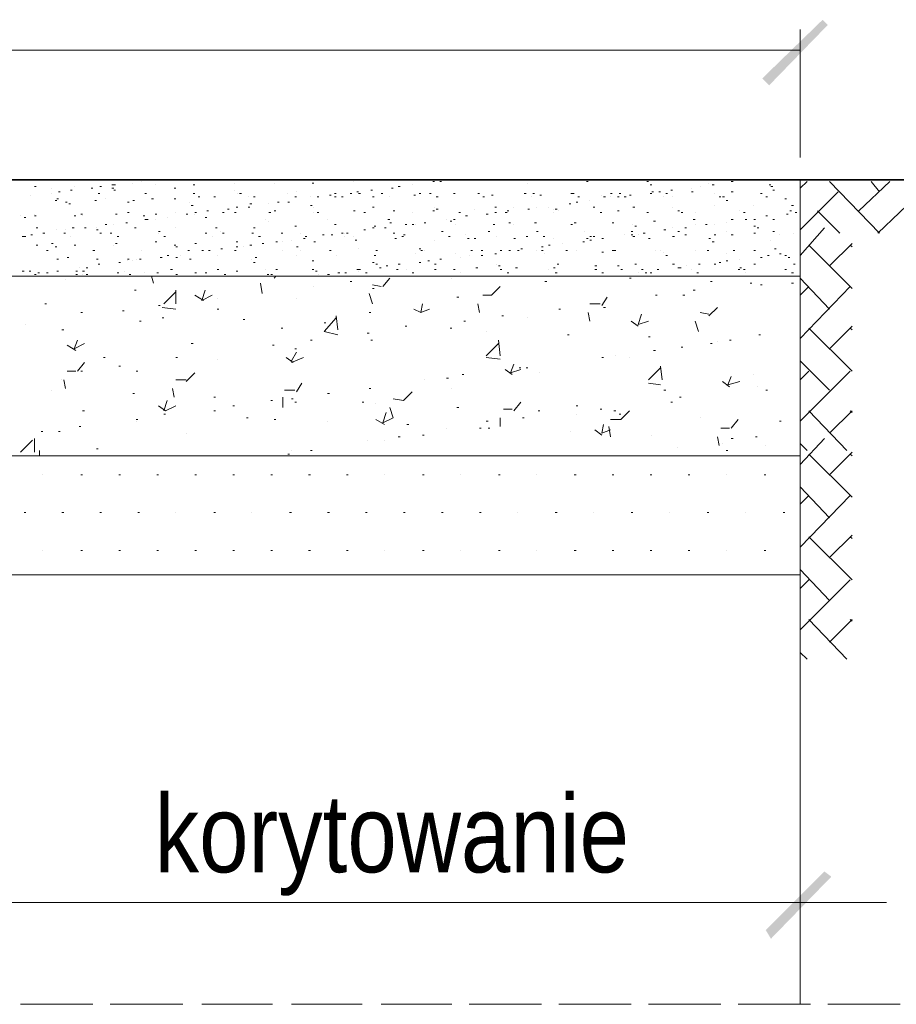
# Model space of a CAD drawing. Header units: inches. Extents: x 478 to 688, y 18 to 315.
# Tile 6 of 8: x 604 to 638, y 211 to 249. Entities that reach past the tile are written whole.
import ezdxf

# ---------------------------------------------------------------- set-up
doc = ezdxf.new("R2010")
doc.units = ezdxf.units.IN
doc.header["$MEASUREMENT"] = 0
doc.layers.get('0').update_dxf_attribs({"linetype": 'CONTINUOUS', "lineweight": 9})
doc.layers.add('H', color=7, linetype='CONTINUOUS', lineweight=30)
doc.layers.add('P', color=7, linetype='CONTINUOUS', lineweight=30)
doc.styles.add('Arial Narrow', font='ARIALN.TTF', dxfattribs={"height": 3.5})

msp = doc.modelspace()

# ---------------------------------------------------------------- hatches: boundary and pattern name
at = {"layer": 'H', "linetype": 'Continuous', "lineweight": 5}
for points in [[(632.561, 246.694), (632.828, 246.427), (634.894, 248.96)], [(632.828, 246.427), (634.894, 248.96), (635.094, 248.76)], [(632.694, 213.777), (632.894, 213.444), (634.961, 216.044)], [(632.894, 213.444), (634.961, 216.044), (635.228, 215.844)]]:
    msp.add_hatch(color=0, dxfattribs=at).paths.add_polyline_path(points)

# ---------------------------------------------------------------- linework, layer by layer
at = {"linetype": 'Continuous', "lineweight": 5}
msp.add_line((541.694, 247.777), (634.028, 247.777), dxfattribs=at)
at = {"layer": 'P', "color": 0, "linetype": 'Continuous', "lineweight": 5}
for points in [[(634.028, 243.637), (634.028, 248.577)], [(618.294, 242.777), (618.294, 242.777)], [(618.761, 242.777), (618.828, 242.777)], [(623.361, 242.777), (623.428, 242.777)], [(631.694, 242.777), (631.761, 242.777)], [(634.028, 242.777), (634.028, 210.911)], [(634.161, 242.777), (649.228, 242.777)], [(634.161, 242.777), (644.561, 242.777)], [(604.428, 242.511), (604.494, 242.511)], [(605.094, 242.444), (605.094, 242.444)], [(605.828, 242.377), (605.894, 242.377)], [(605.961, 242.511), (605.961, 242.511)], [(606.628, 242.444), (606.694, 242.444)], [(606.961, 242.511), (607.028, 242.511)], [(607.428, 242.577), (607.494, 242.577)], [(607.428, 242.444), (607.494, 242.444)], [(607.494, 242.577), (607.561, 242.577)], [(607.494, 242.377), (607.561, 242.377)], [(608.228, 242.644), (608.228, 242.644)], [(608.561, 242.711), (608.561, 242.711)], [(609.094, 242.577), (609.094, 242.577)], [(609.828, 242.444), (609.894, 242.444)], [(610.561, 242.577), (610.628, 242.577)], [(612.161, 242.644), (612.161, 242.644)], [(612.161, 242.377), (612.161, 242.377)], [(613.694, 242.644), (613.694, 242.644)], [(615.161, 242.644), (615.228, 242.644)], [(616.761, 242.711), (616.761, 242.711)], [(617.428, 242.377), (617.494, 242.377)], [(618.228, 242.444), (618.294, 242.444)], [(618.494, 242.511), (618.561, 242.511)], [(619.028, 242.577), (619.028, 242.577)], [(619.828, 242.711), (619.894, 242.711)], [(619.828, 242.711), (619.894, 242.711)], [(620.094, 242.711), (620.161, 242.711)], [(623.494, 242.644), (623.494, 242.644)], [(625.761, 242.711), (625.828, 242.711)], [(628.094, 242.711), (628.161, 242.711)], [(628.228, 242.577), (628.294, 242.577)], [(629.028, 242.377), (629.094, 242.377)], [(629.828, 242.444), (629.828, 242.444)], [(630.161, 242.511), (630.161, 242.511)], [(630.494, 242.644), (630.494, 242.644)], [(630.628, 242.577), (630.694, 242.577)], [(631.361, 242.711), (631.428, 242.711)], [(632.828, 242.577), (632.894, 242.577)], [(632.894, 242.511), (632.961, 242.511)], [(632.961, 242.377), (633.028, 242.377)], [(634.028, 242.444), (634.294, 242.711)], [(637.094, 240.711), (635.161, 242.711)], [(636.294, 241.577), (637.494, 242.711)], [(637.094, 242.311), (636.761, 242.711)], [(604.294, 242.177), (604.294, 242.177)], [(605.094, 242.244), (605.094, 242.244)], [(605.094, 242.244), (605.094, 242.244)], [(605.294, 242.044), (605.361, 242.044)], [(605.361, 242.311), (605.428, 242.311)], [(606.894, 242.244), (606.961, 242.244)], [(607.161, 242.044), (607.161, 242.044)], [(608.694, 242.244), (608.761, 242.244)], [(608.961, 242.044), (609.028, 242.044)], [(609.828, 242.044), (609.894, 242.044)], [(610.561, 242.244), (610.628, 242.244)], [(610.761, 242.111), (610.828, 242.111)], [(611.361, 242.111), (611.428, 242.111)], [(612.294, 242.244), (612.294, 242.244)], [(612.361, 242.244), (612.428, 242.244)], [(612.694, 242.111), (612.694, 242.111)], [(612.894, 242.111), (612.961, 242.111)], [(614.228, 242.244), (614.228, 242.244)], [(614.494, 242.111), (614.561, 242.111)], [(614.494, 242.111), (614.561, 242.111)], [(614.561, 242.311), (614.561, 242.311)], [(615.094, 242.111), (615.094, 242.111)], [(615.361, 242.111), (615.428, 242.111)], [(615.828, 242.177), (615.894, 242.177)], [(616.028, 242.244), (616.094, 242.244)], [(616.028, 242.111), (616.094, 242.111)], [(616.294, 242.111), (616.361, 242.111)], [(616.628, 242.244), (616.694, 242.244)], [(616.894, 242.311), (616.961, 242.311)], [(616.961, 242.311), (616.961, 242.311)], [(616.961, 242.244), (617.028, 242.244)], [(617.494, 242.111), (617.561, 242.111)], [(617.828, 242.244), (617.894, 242.244)], [(618.161, 242.111), (618.161, 242.111)], [(619.094, 242.177), (619.161, 242.177)], [(619.294, 242.244), (619.361, 242.244)], [(619.694, 242.244), (619.761, 242.244)], [(619.961, 242.111), (620.028, 242.111)], [(620.628, 242.244), (620.694, 242.244)], [(621.561, 242.244), (621.561, 242.244)], [(621.561, 242.244), (621.628, 242.244)], [(621.761, 242.111), (621.828, 242.111)], [(621.761, 242.111), (621.761, 242.111)], [(622.094, 242.177), (622.161, 242.177)], [(623.361, 242.244), (623.428, 242.244)], [(623.628, 242.111), (623.628, 242.111)], [(623.694, 242.244), (623.761, 242.244)], [(623.961, 242.177), (624.028, 242.177)], [(625.161, 242.244), (625.228, 242.244)], [(625.228, 242.244), (625.294, 242.244)], [(625.428, 242.111), (625.494, 242.111)], [(626.361, 242.177), (626.361, 242.177)], [(626.428, 242.111), (626.494, 242.111)], [(626.694, 242.244), (626.761, 242.244)], [(626.694, 242.111), (626.694, 242.111)], [(626.961, 242.111), (627.028, 242.111)], [(627.028, 242.244), (627.094, 242.244)], [(627.228, 242.111), (627.294, 242.111)], [(627.428, 242.177), (627.494, 242.177)], [(628.228, 242.244), (628.294, 242.244)], [(628.294, 242.311), (628.361, 242.311)], [(628.561, 242.311), (628.628, 242.311)], [(628.761, 242.111), (628.761, 242.111)], [(628.828, 242.244), (628.894, 242.244)], [(629.094, 242.111), (629.094, 242.111)], [(629.828, 242.311), (629.894, 242.311)], [(630.694, 242.244), (630.694, 242.244)], [(630.894, 242.111), (630.961, 242.111)], [(631.028, 242.111), (631.094, 242.111)], [(631.361, 242.311), (631.428, 242.311)], [(632.494, 242.244), (632.561, 242.244)], [(632.694, 242.111), (632.761, 242.111)], [(633.428, 242.044), (633.494, 242.044)], [(634.028, 240.844), (635.494, 242.311)], [(637.028, 240.711), (638.694, 242.311)], [(605.228, 241.977), (605.294, 241.977)], [(605.628, 241.911), (605.694, 241.911)], [(605.761, 241.844), (605.828, 241.844)], [(606.761, 241.977), (606.828, 241.977)], [(608.028, 241.911), (608.094, 241.911)], [(608.228, 241.977), (608.294, 241.977)], [(610.428, 241.911), (610.428, 241.911)], [(610.494, 241.777), (610.561, 241.777)], [(611.894, 241.644), (611.961, 241.644)], [(612.228, 241.711), (612.294, 241.711)], [(612.694, 241.711), (612.761, 241.711)], [(612.761, 241.844), (612.828, 241.844)], [(613.494, 241.844), (613.494, 241.844)], [(613.828, 241.911), (613.894, 241.911)], [(614.228, 241.911), (614.294, 241.911)], [(615.094, 241.777), (615.161, 241.777)], [(615.228, 241.711), (615.228, 241.711)], [(617.494, 241.711), (617.561, 241.711)], [(619.894, 241.711), (619.894, 241.711)], [(619.961, 241.644), (620.028, 241.644)], [(621.428, 241.644), (621.428, 241.644)], [(622.228, 241.711), (622.294, 241.711)], [(622.961, 241.711), (622.961, 241.711)], [(623.494, 241.644), (623.561, 241.644)], [(623.828, 241.711), (623.828, 241.711)], [(624.294, 241.711), (624.294, 241.711)], [(624.494, 241.644), (624.494, 241.644)], [(624.561, 241.644), (624.628, 241.644)], [(625.094, 241.844), (625.161, 241.844)], [(625.361, 241.911), (625.428, 241.911)], [(625.894, 241.977), (625.894, 241.977)], [(626.028, 241.711), (626.094, 241.711)], [(627.561, 241.711), (627.628, 241.711)], [(629.094, 241.711), (629.094, 241.711)], [(630.694, 241.777), (630.694, 241.777)], [(631.161, 241.977), (631.228, 241.977)], [(632.228, 241.777), (632.228, 241.777)], [(633.694, 241.777), (633.761, 241.777)], [(603.894, 241.377), (603.894, 241.377)], [(604.028, 241.311), (604.094, 241.311)], [(604.428, 241.444), (604.428, 241.444)], [(604.428, 241.377), (604.494, 241.377)], [(605.961, 241.377), (606.028, 241.377)], [(606.228, 241.444), (606.294, 241.444)], [(606.294, 241.377), (606.294, 241.377)], [(607.561, 241.444), (607.628, 241.444)], [(608.028, 241.511), (608.094, 241.511)], [(608.628, 241.377), (608.694, 241.377)], [(608.694, 241.244), (608.761, 241.244)], [(608.761, 241.244), (608.828, 241.244)], [(609.094, 241.444), (609.161, 241.444)], [(609.094, 241.244), (609.094, 241.244)], [(609.561, 241.311), (609.561, 241.311)], [(609.894, 241.511), (609.894, 241.511)], [(610.294, 241.444), (610.361, 241.444)], [(610.628, 241.511), (610.694, 241.511)], [(610.628, 241.444), (610.628, 241.444)], [(611.028, 241.311), (611.094, 241.311)], [(611.094, 241.577), (611.161, 241.577)], [(611.694, 241.511), (611.761, 241.511)], [(612.161, 241.511), (612.228, 241.511)], [(613.361, 241.244), (613.361, 241.244)], [(613.494, 241.511), (613.561, 241.511)], [(613.694, 241.577), (613.761, 241.577)], [(615.228, 241.511), (615.228, 241.511)], [(615.361, 241.511), (615.428, 241.511)], [(615.761, 241.244), (615.761, 241.244)], [(616.761, 241.577), (616.828, 241.577)], [(617.161, 241.511), (617.228, 241.511)], [(618.094, 241.244), (618.161, 241.244)], [(618.294, 241.577), (618.361, 241.577)], [(619.028, 241.511), (619.028, 241.511)], [(619.828, 241.577), (619.894, 241.577)], [(620.361, 241.244), (620.361, 241.244)], [(620.628, 241.244), (620.694, 241.244)], [(620.828, 241.511), (620.894, 241.511)], [(621.094, 241.377), (621.161, 241.377)], [(621.894, 241.444), (621.961, 241.444)], [(622.228, 241.511), (622.294, 241.511)], [(622.628, 241.511), (622.694, 241.511)], [(622.694, 241.577), (622.761, 241.577)], [(624.494, 241.511), (624.494, 241.511)], [(624.694, 241.577), (624.694, 241.577)], [(626.294, 241.511), (626.361, 241.511)], [(626.961, 241.577), (627.028, 241.577)], [(628.094, 241.511), (628.161, 241.511)], [(629.294, 241.577), (629.361, 241.577)], [(629.428, 241.511), (629.494, 241.511)], [(629.894, 241.244), (629.961, 241.244)], [(629.961, 241.511), (629.961, 241.511)], [(631.361, 241.244), (631.428, 241.244)], [(631.694, 241.577), (631.694, 241.577)], [(631.828, 241.511), (631.894, 241.511)], [(631.894, 241.244), (631.961, 241.244)], [(632.228, 241.244), (632.294, 241.244)], [(632.694, 241.377), (632.761, 241.377)], [(632.961, 241.244), (633.028, 241.244)], [(633.494, 241.444), (633.561, 241.444)], [(633.628, 241.577), (633.694, 241.577)], [(633.828, 241.511), (633.894, 241.511)], [(635.561, 240.711), (634.694, 241.577)], [(604.494, 240.911), (604.561, 240.911)], [(605.894, 240.911), (605.961, 240.911)], [(606.361, 240.911), (606.428, 240.911)], [(606.828, 240.911), (606.828, 240.911)], [(607.161, 241.044), (607.228, 241.044)], [(607.494, 241.044), (607.494, 241.044)], [(607.961, 241.111), (608.028, 241.111)], [(608.294, 240.911), (608.361, 240.911)], [(609.894, 240.911), (609.894, 240.911)], [(611.428, 240.911), (611.494, 240.911)], [(612.894, 240.911), (612.961, 240.911)], [(613.494, 241.177), (613.494, 241.177)], [(614.494, 240.977), (614.561, 240.977)], [(616.028, 241.044), (616.094, 241.044)], [(617.494, 240.911), (617.561, 240.911)], [(617.561, 240.977), (617.628, 240.977)], [(617.961, 240.911), (618.028, 240.911)], [(618.161, 241.111), (618.228, 241.111)], [(618.761, 241.044), (618.828, 241.044)], [(619.028, 241.044), (619.094, 241.044)], [(619.161, 241.044), (619.161, 241.044)], [(619.494, 241.111), (619.561, 241.111)], [(620.494, 241.177), (620.561, 241.177)], [(620.694, 241.044), (620.694, 241.044)], [(622.161, 241.044), (622.228, 241.044)], [(622.761, 241.111), (622.828, 241.111)], [(622.961, 241.044), (622.961, 241.044)], [(623.761, 241.111), (623.828, 241.111)], [(625.161, 241.044), (625.228, 241.044)], [(625.294, 241.111), (625.361, 241.111)], [(626.761, 241.111), (626.828, 241.111)], [(627.561, 241.044), (627.561, 241.044)], [(627.628, 240.977), (627.694, 240.977)], [(628.361, 241.177), (628.428, 241.177)], [(629.094, 240.911), (629.094, 240.911)], [(629.561, 240.911), (629.628, 240.911)], [(629.961, 241.044), (629.961, 241.044)], [(630.361, 241.044), (630.428, 241.044)], [(630.694, 241.044), (630.694, 241.044)], [(631.161, 241.111), (631.161, 241.111)], [(632.228, 240.977), (632.294, 240.977)], [(632.361, 240.911), (632.428, 240.911)], [(634.961, 240.911), (634.028, 239.844)], [(603.961, 240.577), (604.028, 240.577)], [(604.028, 240.577), (604.094, 240.577)], [(604.294, 240.644), (604.361, 240.644)], [(604.761, 240.711), (604.828, 240.711)], [(605.294, 240.844), (605.294, 240.844)], [(605.561, 240.711), (605.628, 240.711)], [(605.628, 240.844), (605.628, 240.844)], [(605.828, 240.577), (605.828, 240.577)], [(606.828, 240.844), (606.894, 240.844)], [(606.961, 240.711), (607.028, 240.711)], [(607.361, 240.711), (607.428, 240.711)], [(607.628, 240.577), (607.694, 240.577)], [(609.228, 240.777), (609.294, 240.777)], [(609.228, 240.711), (609.228, 240.711)], [(609.428, 240.577), (609.494, 240.577)], [(611.028, 240.711), (611.094, 240.711)], [(611.294, 240.577), (611.294, 240.577)], [(611.628, 240.777), (611.628, 240.777)], [(611.694, 240.711), (611.761, 240.711)], [(612.828, 240.711), (612.894, 240.711)], [(613.094, 240.577), (613.161, 240.577)], [(613.961, 240.711), (614.028, 240.711)], [(614.694, 240.711), (614.694, 240.711)], [(614.828, 240.511), (614.894, 240.511)], [(614.894, 240.577), (614.961, 240.577)], [(615.561, 240.644), (615.628, 240.644)], [(615.894, 240.644), (615.961, 240.644)], [(616.294, 240.711), (616.361, 240.711)], [(616.428, 240.711), (616.428, 240.711)], [(616.428, 240.577), (616.428, 240.577)], [(616.494, 240.711), (616.561, 240.711)], [(616.761, 240.577), (616.761, 240.577)], [(617.161, 240.844), (617.228, 240.844)], [(618.294, 240.711), (618.361, 240.711)], [(618.361, 240.511), (618.428, 240.511)], [(618.628, 240.577), (618.694, 240.577)], [(618.694, 240.644), (618.761, 240.644)], [(620.161, 240.777), (620.228, 240.777)], [(620.428, 240.577), (620.494, 240.577)], [(621.094, 240.644), (621.094, 240.644)], [(621.161, 240.511), (621.228, 240.511)], [(621.428, 240.511), (621.494, 240.511)], [(621.961, 240.777), (622.028, 240.777)], [(622.294, 240.577), (622.294, 240.577)], [(622.961, 240.511), (623.028, 240.511)], [(623.428, 240.577), (623.494, 240.577)], [(623.828, 240.777), (623.894, 240.777)], [(624.094, 240.577), (624.161, 240.577)], [(624.494, 240.511), (624.494, 240.511)], [(625.694, 240.777), (625.694, 240.777)], [(625.761, 240.511), (625.828, 240.511)], [(625.894, 240.577), (625.961, 240.577)], [(626.028, 240.577), (626.094, 240.577)], [(626.361, 240.511), (626.428, 240.511)], [(627.228, 240.644), (627.228, 240.644)], [(627.494, 240.777), (627.561, 240.777)], [(627.494, 240.644), (627.561, 240.644)], [(627.561, 240.577), (627.628, 240.577)], [(627.761, 240.644), (627.761, 240.644)], [(627.961, 240.711), (628.028, 240.711)], [(628.161, 240.511), (628.228, 240.511)], [(628.761, 240.844), (628.828, 240.844)], [(629.094, 240.577), (629.161, 240.577)], [(629.294, 240.777), (629.361, 240.777)], [(629.561, 240.644), (629.628, 240.644)], [(630.494, 240.511), (630.561, 240.511)], [(630.694, 240.644), (630.761, 240.644)], [(631.161, 240.777), (631.161, 240.777)], [(631.361, 240.644), (631.428, 240.644)], [(632.228, 240.711), (632.294, 240.711)], [(632.961, 240.777), (633.028, 240.777)], [(633.228, 240.644), (633.228, 240.644)], [(633.761, 240.711), (633.761, 240.711)], [(635.494, 240.711), (635.494, 240.711)], [(604.494, 240.244), (604.561, 240.244)], [(605.094, 240.311), (605.161, 240.311)], [(605.228, 240.177), (605.294, 240.177)], [(605.961, 240.244), (606.028, 240.244)], [(607.494, 240.244), (607.494, 240.244)], [(607.561, 240.311), (607.628, 240.311)], [(609.094, 240.377), (609.161, 240.377)], [(609.828, 240.244), (609.894, 240.244)], [(609.894, 240.177), (609.961, 240.177)], [(610.628, 240.311), (610.694, 240.311)], [(611.628, 240.111), (611.694, 240.111)], [(612.228, 240.377), (612.294, 240.377)], [(612.228, 240.177), (612.294, 240.177)], [(612.494, 240.177), (612.494, 240.177)], [(612.761, 240.244), (612.828, 240.244)], [(613.228, 240.311), (613.294, 240.311)], [(613.761, 240.377), (613.828, 240.377)], [(614.028, 240.377), (614.028, 240.377)], [(614.361, 240.444), (614.361, 240.444)], [(614.561, 240.177), (614.628, 240.177)], [(615.228, 240.377), (615.294, 240.377)], [(616.828, 240.444), (616.894, 240.444)], [(616.961, 240.111), (616.961, 240.111)], [(619.294, 240.111), (619.361, 240.111)], [(619.894, 240.444), (619.894, 240.444)], [(623.228, 240.111), (623.294, 240.111)], [(624.028, 240.177), (624.094, 240.177)], [(624.294, 240.244), (624.361, 240.244)], [(624.828, 240.311), (624.828, 240.311)], [(625.628, 240.377), (625.694, 240.377)], [(625.894, 240.444), (625.961, 240.444)], [(625.894, 240.444), (625.894, 240.444)], [(630.628, 240.377), (630.694, 240.377)], [(632.894, 240.444), (632.894, 240.444)], [(633.028, 240.111), (633.094, 240.111)], [(636.028, 238.577), (634.361, 240.244)], [(636.028, 240.311), (635.161, 239.444)], [(636.028, 240.177), (635.961, 240.244)], [(604.894, 240.044), (604.961, 240.044)], [(605.694, 239.777), (605.761, 239.777)], [(606.694, 240.044), (606.761, 240.044)], [(608.561, 240.044), (608.561, 240.044)], [(609.294, 239.777), (609.361, 239.777)], [(609.561, 239.844), (609.628, 239.844)], [(609.894, 239.777), (609.961, 239.777)], [(610.094, 239.844), (610.094, 239.844)], [(610.361, 240.044), (610.428, 240.044)], [(610.894, 240.044), (610.961, 240.044)], [(611.161, 240.044), (611.228, 240.044)], [(611.494, 239.844), (611.494, 239.844)], [(612.161, 240.044), (612.228, 240.044)], [(612.961, 239.777), (613.028, 239.777)], [(614.028, 240.044), (614.028, 240.044)], [(614.561, 239.844), (614.561, 239.844)], [(614.694, 240.044), (614.694, 240.044)], [(615.828, 240.044), (615.894, 240.044)], [(616.094, 239.844), (616.094, 239.844)], [(617.561, 239.844), (617.628, 239.844)], [(617.628, 240.044), (617.694, 240.044)], [(619.161, 239.911), (619.161, 239.911)], [(619.361, 240.044), (619.428, 240.044)], [(619.494, 240.044), (619.494, 240.044)], [(620.694, 239.911), (620.694, 239.911)], [(620.894, 239.777), (620.894, 239.777)], [(621.228, 239.844), (621.228, 239.844)], [(621.294, 240.044), (621.361, 240.044)], [(621.694, 240.044), (621.761, 240.044)], [(621.694, 239.844), (621.761, 239.844)], [(622.228, 239.911), (622.294, 239.911)], [(622.428, 240.044), (622.494, 240.044)], [(622.761, 240.044), (622.828, 240.044)], [(623.094, 240.044), (623.161, 240.044)], [(623.828, 240.044), (623.828, 240.044)], [(624.028, 240.044), (624.094, 240.044)], [(624.161, 239.911), (624.161, 239.911)], [(624.961, 240.044), (625.028, 240.044)], [(625.361, 240.044), (625.361, 240.044)], [(626.361, 239.977), (626.428, 239.977)], [(626.761, 240.044), (626.828, 240.044)], [(626.828, 240.044), (626.894, 240.044)], [(628.428, 240.044), (628.428, 240.044)], [(628.628, 240.044), (628.628, 240.044)], [(628.761, 239.977), (628.761, 239.977)], [(628.828, 239.844), (628.894, 239.844)], [(629.961, 240.044), (629.961, 240.044)], [(630.428, 240.044), (630.494, 240.044)], [(631.161, 239.911), (631.161, 239.911)], [(631.428, 240.044), (631.494, 240.044)], [(632.228, 240.044), (632.294, 240.044)], [(632.494, 239.777), (632.561, 239.777)], [(632.761, 239.844), (632.828, 239.844)], [(633.228, 239.911), (633.294, 239.911)], [(633.428, 239.844), (633.494, 239.844)], [(633.561, 239.777), (633.628, 239.777)], [(605.294, 239.711), (605.361, 239.711)], [(606.161, 239.377), (606.161, 239.377)], [(606.428, 239.377), (606.494, 239.377)], [(606.828, 239.711), (606.894, 239.711)], [(606.894, 239.511), (606.961, 239.511)], [(607.694, 239.577), (607.761, 239.577)], [(608.028, 239.711), (608.094, 239.711)], [(608.028, 239.644), (608.028, 239.644)], [(608.228, 239.644), (608.228, 239.644)], [(608.361, 239.711), (608.361, 239.711)], [(608.494, 239.711), (608.561, 239.711)], [(610.428, 239.711), (610.494, 239.711)], [(612.828, 239.711), (612.828, 239.711)], [(612.894, 239.577), (612.961, 239.577)], [(615.161, 239.644), (615.228, 239.644)], [(617.494, 239.577), (617.561, 239.577)], [(617.628, 239.511), (617.694, 239.511)], [(617.761, 239.377), (617.828, 239.377)], [(618.028, 239.444), (618.094, 239.444)], [(618.494, 239.511), (618.561, 239.511)], [(619.294, 239.577), (619.361, 239.577)], [(619.628, 239.644), (619.694, 239.644)], [(619.894, 239.511), (619.961, 239.511)], [(620.094, 239.711), (620.161, 239.711)], [(621.494, 239.377), (621.561, 239.377)], [(622.294, 239.511), (622.294, 239.511)], [(622.361, 239.444), (622.428, 239.444)], [(623.028, 239.377), (623.094, 239.377)], [(624.494, 239.377), (624.561, 239.377)], [(624.628, 239.511), (624.694, 239.511)], [(626.094, 239.444), (626.161, 239.444)], [(626.961, 239.444), (627.028, 239.444)], [(627.628, 239.511), (627.694, 239.511)], [(629.094, 239.511), (629.161, 239.511)], [(629.294, 239.377), (629.361, 239.377)], [(629.361, 239.377), (629.428, 239.377)], [(629.628, 239.444), (629.628, 239.444)], [(630.094, 239.511), (630.161, 239.511)], [(630.694, 239.511), (630.761, 239.511)], [(630.894, 239.577), (630.961, 239.577)], [(631.161, 239.644), (631.228, 239.644)], [(631.694, 239.711), (631.694, 239.711)], [(631.694, 239.377), (631.761, 239.377)], [(632.228, 239.511), (632.294, 239.511)], [(633.761, 239.511), (633.828, 239.511)], [(634.028, 239.044), (524.028, 239.044)], [(603.961, 239.244), (604.028, 239.244)], [(604.228, 239.244), (604.294, 239.244)], [(604.428, 239.111), (604.494, 239.111)], [(604.561, 239.177), (604.628, 239.177)], [(604.561, 239.177), (604.628, 239.177)], [(604.894, 239.177), (604.961, 239.177)], [(605.294, 239.244), (605.361, 239.244)], [(606.028, 239.244), (606.094, 239.244)], [(606.028, 239.111), (606.094, 239.111)], [(606.294, 239.244), (606.361, 239.244)], [(606.294, 239.111), (606.294, 239.111)], [(606.428, 239.111), (606.494, 239.111)], [(607.628, 239.177), (607.694, 239.177)], [(607.894, 239.244), (607.894, 239.244)], [(608.094, 239.111), (608.161, 239.111)], [(608.694, 239.177), (608.694, 239.177)], [(609.028, 238.777), (608.961, 239.044)], [(609.161, 239.177), (609.228, 239.177)], [(609.694, 239.311), (609.761, 239.311)], [(609.894, 239.111), (609.961, 239.111)], [(610.628, 239.177), (610.694, 239.177)], [(611.028, 239.177), (611.094, 239.177)], [(611.494, 239.311), (611.561, 239.311)], [(611.761, 239.111), (611.828, 239.111)], [(612.228, 239.244), (612.294, 239.244)], [(613.361, 239.311), (613.361, 239.311)], [(613.361, 239.044), (613.694, 239.044)], [(613.428, 239.111), (613.494, 239.111)], [(613.561, 239.111), (613.628, 239.111)], [(613.694, 238.977), (613.761, 239.044)], [(613.761, 239.311), (613.828, 239.311)], [(615.161, 239.311), (615.228, 239.311)], [(615.294, 239.244), (615.361, 239.244)], [(615.428, 239.111), (615.428, 239.111)], [(615.761, 239.111), (615.828, 239.111)], [(616.161, 239.177), (616.228, 239.177)], [(616.428, 239.177), (616.494, 239.177)], [(616.894, 239.311), (616.961, 239.311)], [(616.961, 239.311), (617.028, 239.311)], [(616.961, 239.244), (616.961, 239.244)], [(617.228, 239.177), (617.294, 239.177)], [(617.894, 238.644), (618.161, 238.977)], [(618.428, 239.311), (618.494, 239.311)], [(618.828, 239.311), (618.828, 239.311)], [(619.028, 239.177), (619.094, 239.177)], [(619.894, 239.311), (619.961, 239.311)], [(620.561, 238.977), (620.561, 238.977)], [(620.628, 239.311), (620.694, 239.311)], [(620.894, 239.177), (620.894, 239.177)], [(622.428, 239.311), (622.494, 239.311)], [(622.694, 239.177), (622.761, 239.177)], [(624.294, 239.311), (624.294, 239.311)], [(624.561, 239.177), (624.628, 239.177)], [(626.094, 239.311), (626.161, 239.311)], [(626.361, 239.177), (626.428, 239.177)], [(627.094, 239.311), (627.161, 239.311)], [(627.428, 238.977), (627.494, 238.977)], [(627.761, 239.177), (627.761, 239.177)], [(627.894, 239.311), (627.961, 239.311)], [(628.028, 239.177), (628.094, 239.177)], [(628.228, 239.177), (628.294, 239.177)], [(628.494, 239.311), (628.561, 239.311)], [(629.828, 239.311), (629.828, 239.311)], [(630.028, 239.177), (630.094, 239.177)], [(631.628, 239.311), (631.694, 239.311)], [(631.828, 239.311), (631.894, 239.311)], [(631.894, 239.177), (631.894, 239.177)], [(632.694, 239.044), (632.694, 239.044)], [(633.428, 239.311), (633.494, 239.311)], [(633.694, 239.177), (633.761, 239.177)], [(635.161, 237.777), (634.028, 238.977)], [(605.628, 238.911), (605.628, 238.911)], [(613.228, 238.377), (613.161, 238.777)], [(615.228, 238.644), (615.228, 238.644)], [(616.628, 238.844), (616.694, 238.844)], [(617.494, 238.711), (617.828, 238.644)], [(617.494, 238.577), (617.561, 238.577)], [(622.094, 238.311), (622.428, 238.644)], [(624.161, 238.844), (624.228, 238.844)], [(630.561, 238.844), (630.628, 238.844)], [(632.094, 238.777), (632.161, 238.777)], [(632.494, 238.711), (632.561, 238.711)], [(633.694, 238.777), (633.761, 238.777)], [(635.961, 238.644), (634.028, 236.644)], [(634.361, 238.644), (634.028, 238.311)], [(608.294, 238.511), (608.361, 238.511)], [(609.428, 237.977), (609.894, 238.444)], [(609.894, 237.977), (609.894, 238.511)], [(610.628, 238.311), (610.961, 238.111)], [(610.894, 238.111), (611.028, 238.511)], [(610.894, 238.111), (611.294, 238.311)], [(617.494, 237.977), (617.361, 238.377)], [(620.761, 238.244), (620.828, 238.244)], [(621.761, 238.311), (622.094, 238.311)], [(626.361, 237.911), (626.561, 238.244)], [(628.428, 238.311), (628.494, 238.311)], [(629.494, 238.311), (629.561, 238.311)], [(629.894, 238.511), (629.961, 238.511)], [(604.828, 237.977), (604.894, 237.977)], [(609.228, 237.911), (609.294, 237.911)], [(609.361, 237.844), (609.894, 237.777)], [(611.494, 238.177), (611.494, 238.177)], [(614.561, 238.177), (614.561, 238.177)], [(619.361, 237.644), (619.428, 237.977)], [(621.628, 237.644), (621.561, 237.977)], [(625.894, 237.977), (626.294, 237.977)], [(626.428, 237.844), (626.494, 237.844)], [(630.494, 237.511), (630.828, 237.844)], [(606.228, 237.644), (606.294, 237.644)], [(607.828, 237.711), (607.894, 237.711)], [(609.361, 237.444), (609.428, 237.444)], [(611.494, 237.777), (611.561, 237.777)], [(615.628, 236.911), (616.094, 237.444)], [(616.161, 236.977), (616.094, 237.511)], [(617.361, 237.644), (617.428, 237.644)], [(619.094, 237.777), (619.361, 237.644)], [(619.361, 237.644), (619.694, 237.777)], [(622.494, 237.511), (622.561, 237.511)], [(623.494, 237.444), (623.494, 237.444)], [(624.694, 237.777), (624.761, 237.777)], [(625.894, 237.311), (625.828, 237.644)], [(627.761, 237.177), (627.894, 237.577)], [(630.161, 237.644), (630.494, 237.577)], [(604.094, 237.177), (604.094, 237.177)], [(608.494, 237.311), (608.561, 237.311)], [(612.494, 237.377), (612.561, 237.377)], [(615.628, 237.244), (615.694, 237.244)], [(618.761, 237.111), (618.828, 237.111)], [(621.028, 237.311), (621.094, 237.311)], [(627.494, 237.311), (627.761, 237.111)], [(627.761, 237.177), (628.161, 237.311)], [(630.094, 236.911), (629.961, 237.311)], [(636.028, 237.111), (635.161, 236.244)], [(605.494, 236.977), (605.561, 236.977)], [(613.961, 237.044), (614.028, 237.044)], [(615.628, 236.911), (616.161, 236.777)], [(617.294, 236.844), (617.361, 236.844)], [(620.494, 237.044), (620.561, 237.044)], [(621.894, 236.911), (621.894, 236.911)], [(625.028, 236.777), (625.094, 236.777)], [(628.161, 236.711), (628.228, 236.711)], [(632.428, 236.777), (632.494, 236.777)], [(636.028, 235.377), (634.361, 237.044)], [(636.028, 236.977), (635.961, 237.044)], [(605.694, 236.377), (606.028, 236.177)], [(605.961, 236.244), (606.094, 236.577)], [(605.961, 236.244), (606.361, 236.444)], [(610.494, 236.444), (610.561, 236.444)], [(613.628, 236.377), (613.694, 236.377)], [(615.094, 236.577), (615.161, 236.577)], [(617.428, 236.577), (617.494, 236.577)], [(621.894, 235.977), (622.361, 236.444)], [(622.428, 235.977), (622.361, 236.577)], [(629.428, 236.311), (629.494, 236.311)], [(630.561, 236.444), (630.628, 236.444)], [(630.828, 236.511), (630.828, 236.511)], [(631.294, 236.577), (631.361, 236.577)], [(607.094, 235.911), (607.161, 235.911)], [(609.894, 235.911), (609.961, 235.911)], [(614.161, 235.911), (614.428, 235.711)], [(614.361, 235.777), (614.561, 236.111)], [(614.361, 235.711), (614.828, 235.911)], [(614.494, 236.244), (614.561, 236.244)], [(621.894, 235.911), (622.428, 235.844)], [(626.361, 235.911), (626.428, 235.911)], [(626.894, 235.977), (626.894, 235.977)], [(627.428, 235.911), (627.428, 235.911)], [(628.361, 236.177), (628.428, 236.177)], [(606.094, 235.377), (606.361, 235.711)], [(607.694, 235.577), (607.761, 235.577)], [(611.494, 235.844), (611.494, 235.844)], [(622.828, 235.311), (622.961, 235.644)], [(628.694, 235.044), (628.628, 235.577)], [(635.161, 234.644), (634.028, 235.777)], [(605.694, 235.377), (606.028, 235.377)], [(606.228, 235.377), (606.294, 235.377)], [(608.361, 235.377), (608.428, 235.377)], [(610.294, 234.977), (610.628, 235.311)], [(620.961, 235.244), (621.028, 235.244)], [(622.628, 235.444), (622.894, 235.244)], [(622.828, 235.311), (623.228, 235.444)], [(623.161, 235.511), (623.228, 235.511)], [(623.428, 235.511), (623.494, 235.511)], [(623.961, 235.311), (623.961, 235.311)], [(628.161, 235.044), (628.628, 235.511)], [(631.228, 234.844), (631.361, 235.177)], [(632.228, 235.244), (632.228, 235.244)], [(635.961, 235.377), (634.028, 233.444)], [(634.361, 235.377), (634.028, 235.044)], [(605.494, 235.044), (605.494, 235.044)], [(605.628, 234.711), (605.561, 235.044)], [(609.894, 235.044), (610.294, 235.044)], [(614.561, 234.577), (614.761, 234.911)], [(619.494, 235.044), (619.494, 235.044)], [(620.361, 235.111), (620.428, 235.111)], [(628.161, 234.911), (628.628, 234.844)], [(631.028, 234.977), (631.294, 234.777)], [(631.228, 234.844), (631.694, 234.977)], [(632.361, 234.777), (632.361, 234.777)], [(605.094, 234.644), (605.094, 234.644)], [(608.228, 234.511), (608.294, 234.511)], [(609.828, 234.377), (609.761, 234.711)], [(614.094, 234.644), (614.494, 234.644)], [(615.761, 234.511), (615.828, 234.511)], [(617.361, 234.711), (617.428, 234.711)], [(618.694, 234.244), (619.028, 234.577)], [(620.561, 234.711), (620.561, 234.711)], [(628.761, 234.644), (628.828, 234.644)], [(632.694, 234.644), (632.761, 234.644)], [(609.228, 234.044), (609.494, 233.844)], [(609.428, 233.844), (609.561, 234.244)], [(609.494, 233.844), (609.894, 234.044)], [(611.361, 234.377), (611.428, 234.377)], [(612.094, 234.044), (612.161, 234.044)], [(613.561, 234.244), (613.628, 234.244)], [(614.028, 233.977), (614.028, 234.377)], [(614.361, 234.311), (614.428, 234.311)], [(614.494, 234.177), (614.561, 234.177)], [(617.094, 234.177), (617.161, 234.177)], [(617.628, 234.111), (617.628, 234.111)], [(618.294, 234.311), (618.694, 234.244)], [(622.961, 233.844), (623.228, 234.177)], [(625.361, 234.044), (625.428, 234.044)], [(629.028, 234.177), (629.094, 234.177)], [(629.361, 234.377), (629.428, 234.377)], [(606.294, 233.844), (606.361, 233.844)], [(609.428, 233.711), (609.494, 233.711)], [(611.361, 233.844), (611.428, 233.844)], [(617.894, 233.377), (618.028, 233.777)], [(618.294, 233.577), (618.161, 233.977)], [(620.761, 233.977), (620.828, 233.977)], [(622.561, 233.911), (622.894, 233.911)], [(623.894, 233.844), (623.961, 233.844)], [(625.361, 233.711), (625.361, 233.711)], [(626.294, 233.911), (626.361, 233.911)], [(626.828, 233.844), (626.894, 233.844)], [(627.028, 233.711), (627.094, 233.711)], [(627.094, 233.511), (627.428, 233.844)], [(635.828, 232.311), (634.361, 233.844)], [(636.028, 233.844), (635.161, 232.977)], [(636.028, 233.777), (635.961, 233.844)], [(608.361, 233.511), (608.428, 233.511)], [(608.361, 233.444), (608.361, 233.444)], [(612.628, 233.577), (612.694, 233.577)], [(613.694, 233.511), (613.761, 233.511)], [(615.761, 233.444), (615.761, 233.444)], [(617.628, 233.511), (617.961, 233.311)], [(617.894, 233.377), (618.294, 233.577)], [(618.828, 233.311), (618.894, 233.311)], [(621.894, 233.444), (621.961, 233.444)], [(622.428, 233.244), (622.428, 233.577)], [(623.294, 233.577), (623.361, 233.577)], [(626.361, 232.977), (626.428, 233.311)], [(626.694, 233.511), (627.094, 233.511)], [(630.161, 233.577), (630.161, 233.577)], [(631.361, 233.177), (631.628, 233.511)], [(633.228, 233.444), (633.294, 233.444)], [(604.694, 233.044), (604.761, 233.044)], [(605.361, 233.044), (605.428, 233.044)], [(606.161, 233.244), (606.228, 233.244)], [(610.294, 232.977), (610.294, 232.977)], [(619.428, 232.911), (619.494, 232.911)], [(620.361, 233.177), (620.361, 233.177)], [(621.628, 233.177), (621.694, 233.177)], [(621.961, 233.177), (622.028, 233.177)], [(625.161, 233.044), (625.161, 233.044)], [(626.094, 233.111), (626.361, 232.911)], [(626.361, 232.977), (626.694, 233.111)], [(626.694, 232.844), (626.628, 233.244)], [(628.294, 232.911), (628.294, 232.911)], [(630.961, 233.177), (631.294, 233.177)], [(603.894, 232.244), (604.361, 232.711)], [(604.428, 232.244), (604.428, 232.777)], [(617.294, 232.711), (617.294, 232.711)], [(617.961, 232.711), (617.961, 232.711)], [(618.494, 232.844), (618.561, 232.844)], [(630.894, 232.511), (630.828, 232.844)], [(631.028, 232.577), (631.028, 232.577)], [(631.361, 232.777), (631.428, 232.777)], [(632.294, 232.844), (632.361, 232.844)], [(632.694, 232.511), (632.694, 232.511)], [(634.961, 232.777), (634.028, 231.777)], [(634.294, 232.311), (634.028, 232.577)], [(634.028, 232.111), (524.028, 232.111)], [(604.628, 232.111), (604.628, 232.311)], [(606.828, 232.377), (606.894, 232.377)], [(614.228, 232.177), (614.294, 232.177)], [(614.361, 232.311), (614.361, 232.311)], [(615.094, 232.311), (615.161, 232.311)], [(629.294, 232.444), (629.294, 232.444)], [(631.161, 232.311), (631.228, 232.311)], [(636.028, 230.511), (634.361, 232.177)], [(636.028, 232.244), (635.161, 231.377)], [(636.028, 232.111), (635.961, 232.177)], [(604.761, 231.377), (604.761, 231.377)], [(606.228, 231.377), (606.294, 231.377)], [(607.694, 231.377), (607.761, 231.377)], [(609.161, 231.377), (609.228, 231.377)], [(610.628, 231.377), (610.694, 231.377)], [(612.094, 231.377), (612.161, 231.377)], [(613.561, 231.377), (613.628, 231.377)], [(615.028, 231.377), (615.094, 231.377)], [(616.494, 231.377), (616.561, 231.377)], [(617.961, 231.377), (617.961, 231.377)], [(619.428, 231.377), (619.494, 231.377)], [(620.894, 231.377), (620.894, 231.377)], [(622.361, 231.377), (622.428, 231.377)], [(623.828, 231.377), (623.828, 231.377)], [(625.294, 231.377), (625.361, 231.377)], [(626.761, 231.377), (626.828, 231.377)], [(628.228, 231.377), (628.294, 231.377)], [(629.694, 231.377), (629.761, 231.377)], [(631.161, 231.377), (631.161, 231.377)], [(632.628, 231.377), (632.694, 231.377)], [(635.161, 229.711), (634.028, 230.911)], [(635.961, 230.577), (634.028, 228.577)], [(634.361, 230.577), (634.028, 230.244)], [(604.028, 229.911), (604.094, 229.911)], [(605.494, 229.911), (605.561, 229.911)], [(606.961, 229.911), (607.028, 229.911)], [(608.428, 229.911), (608.494, 229.911)], [(609.894, 229.911), (609.894, 229.911)], [(611.361, 229.911), (611.428, 229.911)], [(612.828, 229.911), (612.828, 229.911)], [(614.294, 229.911), (614.361, 229.911)], [(615.761, 229.911), (615.828, 229.911)], [(617.228, 229.911), (617.294, 229.911)], [(618.694, 229.911), (618.761, 229.911)], [(620.161, 229.911), (620.228, 229.911)], [(621.628, 229.911), (621.694, 229.911)], [(623.094, 229.911), (623.094, 229.911)], [(624.561, 229.911), (624.628, 229.911)], [(626.028, 229.911), (626.028, 229.911)], [(627.494, 229.911), (627.561, 229.911)], [(628.961, 229.911), (628.961, 229.911)], [(630.428, 229.911), (630.494, 229.911)], [(631.894, 229.911), (631.894, 229.911)], [(633.361, 229.911), (633.428, 229.911)], [(636.028, 227.311), (634.361, 228.977)], [(636.028, 229.044), (635.161, 228.177)], [(636.028, 228.911), (635.961, 228.977)], [(604.761, 228.444), (604.761, 228.444)], [(606.228, 228.444), (606.294, 228.444)], [(607.694, 228.444), (607.761, 228.444)], [(609.161, 228.444), (609.228, 228.444)], [(610.628, 228.444), (610.694, 228.444)], [(612.094, 228.444), (612.161, 228.444)], [(613.561, 228.444), (613.628, 228.444)], [(615.028, 228.444), (615.094, 228.444)], [(616.494, 228.444), (616.561, 228.444)], [(617.961, 228.444), (617.961, 228.444)], [(619.428, 228.444), (619.494, 228.444)], [(620.894, 228.444), (620.894, 228.444)], [(622.361, 228.444), (622.428, 228.444)], [(623.828, 228.444), (623.828, 228.444)], [(625.294, 228.444), (625.361, 228.444)], [(626.761, 228.444), (626.828, 228.444)], [(628.228, 228.444), (628.294, 228.444)], [(629.694, 228.444), (629.761, 228.444)], [(631.161, 228.444), (631.161, 228.444)], [(632.628, 228.444), (632.694, 228.444)], [(635.161, 226.511), (634.028, 227.711)], [(634.028, 227.511), (541.694, 227.511)], [(635.961, 227.311), (634.028, 225.377)], [(634.361, 227.311), (634.028, 226.977)], [(635.828, 224.244), (634.361, 225.777)], [(636.028, 225.777), (635.161, 224.911)], [(636.028, 225.711), (635.961, 225.777)], [(634.294, 224.244), (634.028, 224.511)], [(539.294, 214.844), (637.361, 214.844)], [(603.894, 210.911), (606.694, 210.911)], [(607.361, 210.911), (610.161, 210.911)], [(610.894, 210.911), (613.628, 210.911)], [(614.361, 210.911), (617.094, 210.911)], [(617.828, 210.911), (620.561, 210.911)], [(621.228, 210.911), (624.028, 210.911)], [(624.694, 210.911), (627.494, 210.911)], [(628.161, 210.911), (630.961, 210.911)], [(631.628, 210.911), (634.428, 210.911)], [(635.094, 210.911), (637.894, 210.911)]]:
    msp.add_lwpolyline(points, dxfattribs=at)
at = {"layer": 'P', "color": 0, "linetype": 'Continuous', "lineweight": 35}
msp.add_lwpolyline([(654.682, 242.777), (522.282, 242.777)], dxfattribs=at)

# ---------------------------------------------------------------- texts
at = {"linetype": 'Continuous', "lineweight": 5, "insert": (609.076, 219.011), "char_height": 3, "width": 93.59989, "attachment_point": 1, "style": 'Arial Narrow'}
msp.add_mtext('korytowanie', dxfattribs=at)

doc.saveas('drawing.dxf')
